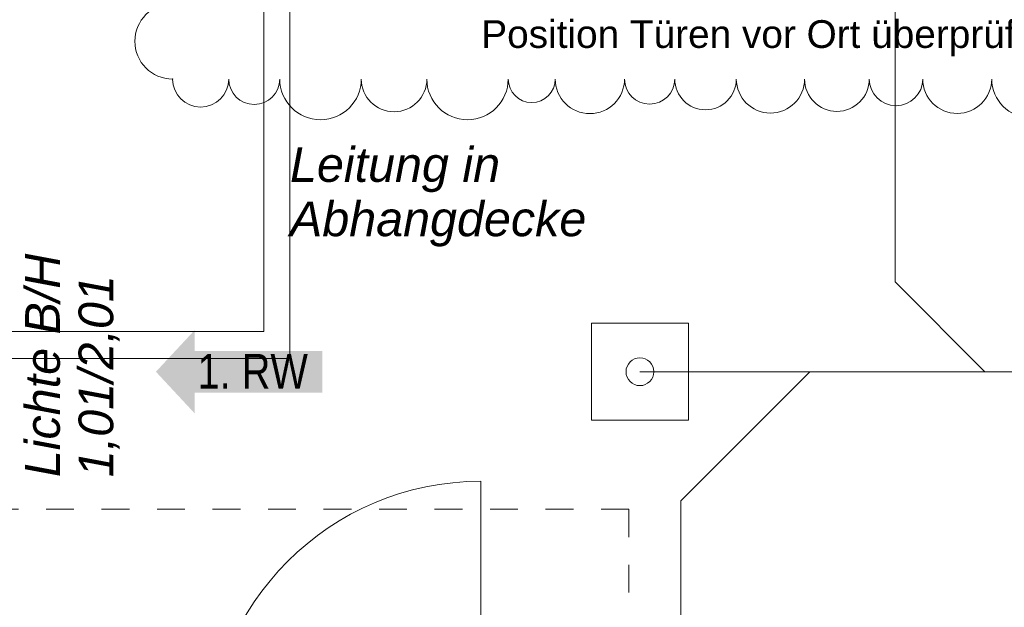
# Model space of a CAD drawing. Header units: metres. Extents: x -79 to 740, y -195 to 69.
# Tile 101 of 200: x 15.94 to 19.49, y 14.46 to 16.58. Entities that reach past the tile are written whole.
import ezdxf

# ---------------------------------------------------------------- set-up
doc = ezdxf.new("R2010")
doc.units = ezdxf.units.M
doc.header["$MEASUREMENT"] = 0
doc.linetypes.add('Strichlinie_ eng', pattern=[0.115, 0.075, -0.04])
for name, color, linetype in [('10 Wand außen', 7, 'Continuous'), ('50 Elektro', 7, 'Continuous'), ('70 Entwässerung_Schmutzwasser', 7, 'Continuous'), ('70 Heizung', 7, 'Continuous'), ('90 Allgemein Hinweise', 7, 'Continuous'), ('97 Brandschutz', 7, 'Continuous'), ('97 Brandschutz Dokumentation', 7, 'Continuous')]:
    doc.layers.add(name, color=color, linetype=linetype)
doc.styles.add('ERSTELLTER_STIL_2', font='ARIALN.TTF')
doc.styles.add('ERSTELLTER_STIL_3', font='arial.ttf')
doc.styles.add('ERSTELLTER_STIL_5', font='arial.ttf')
doc.linetypes.add('Schmutzwasserleitung', pattern='A,0,[2,995_ARC_220 BES_GR_EG_2607011.Shx,S=0.00784,R=0,X=0,Y=0],-0.987778,0', length=0.987778)

# ---------------------------------------------------------------- blocks, each defined once
blk = doc.blocks.new('Blockrahmentür 1-Fl 27')
at = {"layer": '10 Wand außen', "color": 7, "linetype": 'Continuous', "lineweight": 13}
for p, q in [((0.4925, 0.01), (0.4925, 0.995)), ((-0.4925, 0.01), (-0.515, 0.01)), ((-0.515, 0.01), (-0.515, 0)), ((-0.515, 0), (-0.505, 0)), ((-0.505, 0), (-0.505, -0.24)), ((-0.4925, -0.01), (-0.4925, 0.01)), ((0.4925, -0.01), (0.4925, 0.01)), ((0.4925, 0.01), (0.515, 0.01)), ((0.515, 0), (0.505, 0)), ((0.505, 0), (0.505, -0.24)), ((0.515, 0.01), (0.515, 0)), ((-0.4675, -0.01), (-0.4925, -0.01)), ((-0.4675, -0.25), (-0.4675, -0.01)), ((0.4675, -0.25), (0.4675, -0.01)), ((0.4675, -0.01), (0.4925, -0.01)), ((-0.505, -0.24), (-0.515, -0.24)), ((-0.515, -0.24), (-0.515, -0.25)), ((0.505, -0.24), (0.515, -0.24)), ((0.515, -0.24), (0.515, -0.25)), ((-0.515, -0.25), (-0.4675, -0.25)), ((0.515, -0.25), (0.4675, -0.25))]:
    blk.add_line(p, q, dxfattribs=at)
at = {"layer": '10 Wand außen', "color": 7, "linetype": 'Continuous', "lineweight": 9}
for p, q in [((-0.505, 0), (-0.505, -0.24)), ((-0.505, 0), (-0.505, -0.24)), ((0.505, 0), (0.505, -0.24)), ((0.505, 0), (0.505, -0.24))]:
    blk.add_line(p, q, dxfattribs=at)
blk.add_arc((0.4925, 0.01), 0.985, 90, 180, dxfattribs=at)
blk = doc.blocks.new('Pfeil gerade 27')
at = {"layer": '97 Brandschutz', "linetype": 'Continuous', "lineweight": 18, "true_color": 0x60cd00}
blk.add_hatch(color=72, dxfattribs=at).paths.add_polyline_path([(0.3, 0), (0.1607, 0.1497), (0.1607, 0.0752), (-0.3, 0.0752), (-0.3, -0.0752), (0.1607, -0.0752), (0.1607, -0.1497)])

msp = doc.modelspace()

# ---------------------------------------------------------------- linework, layer by layer
at = {"layer": '50 Elektro', "color": 190, "linetype": 'Strichlinie_ eng', "lineweight": 18, "true_color": 0x9900ff}
for p, q in [((18.1387, 14.8162), (-51.2945, 14.8162)), ((18.1387, 13.5162), (18.1387, 14.8162))]:
    msp.add_line(p, q, dxfattribs=at)
at = {"layer": '70 Entwässerung_Schmutzwasser', "color": 34, "linetype": 'Schmutzwasserleitung', "lineweight": 18, "true_color": 0xa85100}
for p, q in [((19.098, 15.6357), (19.098, 20.0322)), ((19.4218, 15.3119), (19.098, 15.6357)), ((35.5016, 15.3119), (18.1784, 15.3119)), ((18.7905, 15.3119), (18.3258, 14.8472)), ((18.3258, 14.8472), (18.3258, 14.1905))]:
    msp.add_line(p, q, dxfattribs=at)
at = {"layer": '70 Entwässerung_Schmutzwasser', "color": 34, "linetype": 'Continuous', "lineweight": 18, "true_color": 0xa85100}
msp.add_lwpolyline([(18.0034, 15.4869), (18.3534, 15.4869), (18.3534, 15.1369), (18.0034, 15.1369)], close=True, dxfattribs=at)
at = {"layer": '70 Entwässerung_Schmutzwasser', "color": 34, "linetype": 'Schmutzwasserleitung', "lineweight": 18, "true_color": 0xa85100}
msp.add_circle((18.1784, 15.3119), 0.05, dxfattribs=at)
at = {"layer": '70 Heizung', "color": 5, "linetype": 'Continuous', "lineweight": 18}
for p, q in [((16.823, 18.3617), (16.823, 15.4573)), ((16.823, 15.4573), (11.705, 15.4573))]:
    msp.add_line(p, q, dxfattribs=at)
at = {"layer": '70 Heizung', "color": 1, "linetype": 'Continuous', "lineweight": 13}
for p, q in [((16.9174, 18.3789), (16.9174, 15.3601)), ((16.9174, 15.3601), (11.7695, 15.3601))]:
    msp.add_line(p, q, dxfattribs=at)
at = {"layer": '90 Allgemein Hinweise', "color": 6, "linetype": 'Continuous', "lineweight": 18}
for centre, radius, start, end in [((16.4942, 16.5032), 0.1359, 90, 270), ((16.5955, 16.3673), 0.1013, 180, 0), ((16.7887, 16.3673), 0.0919, 180, 0), ((17.0275, 16.3673), 0.1469, 180, 0), ((17.2925, 16.3673), 0.1182, 180, 0), ((17.5572, 16.3673), 0.1466, 180, 0), ((17.7886, 16.3673), 0.0848, 180, 0), ((17.9982, 16.3673), 0.1249, 180, 0), ((18.2135, 16.3673), 0.0904, 180, 0), ((18.4149, 16.3673), 0.1109, 180, 0), ((18.6488, 16.3673), 0.1229, 180, 0), ((18.8883, 16.3673), 0.1166, 180, 0), ((19.1014, 16.3673), 0.0964, 180, 0), ((19.322, 16.3673), 0.1242, 180, 0), ((19.5856, 16.3673), 0.1393, 180, 0)]:
    msp.add_arc(centre, radius, start, end, dxfattribs=at)
msp.add_point((16.4942, 16.3673), dxfattribs=at)

# ---------------------------------------------------------------- block references
at = {"layer": '10 Wand außen', "color": 7, "linetype": 'Continuous', "lineweight": 13, "rotation": 0.006365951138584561}
msp.add_blockref('Blockrahmentür 1-Fl 27', (17.1131, 13.922), dxfattribs=at)
at = {"layer": '97 Brandschutz', "color": 7, "linetype": 'Continuous', "lineweight": 13, "xscale": -1}
msp.add_blockref('Pfeil gerade 27', (16.7343, 15.3119), dxfattribs=at)

# ---------------------------------------------------------------- texts
at = {"layer": '70 Heizung', "color": 7, "linetype": 'Continuous', "lineweight": 9, "insert": (16.9174, 16.1216), "char_height": 0.125, "attachment_point": 1, "line_spacing_factor": 0.940374, "style": 'ERSTELLTER_STIL_5'}
msp.add_mtext('\\A1;{\\pql;\\fArial|b0|i1|c0|p0;\\W1.000000;Leitung in \\P\\pql;\\fArial|b0|i1|c0|p0;\\W1.000000;Abhangdecke}', dxfattribs=at)
at = {"layer": '90 Allgemein Hinweise', "color": 6, "lineweight": 18, "insert": (17.6068, 16.5143), "char_height": 0.1, "attachment_point": 4, "style": 'ERSTELLTER_STIL_3'}
msp.add_mtext('\\A1;{\\pql;\\fArial|b0|i0|c0|p0;\\W1.000000;Position Türen vor Ort überprüfen}', dxfattribs=at)
at = {"layer": '97 Brandschutz', "color": 7, "linetype": 'Continuous', "lineweight": 9, "insert": (16.5843, 15.3763), "char_height": 0.125, "attachment_point": 1, "style": 'ERSTELLTER_STIL_2'}
msp.add_mtext('\\A1;{\\pql;\\fArial Narrow|b0|i0|c0|p0;\\W1.000000;1. RW}', dxfattribs=at)
at = {"layer": '97 Brandschutz Dokumentation', "color": 7, "linetype": 'Continuous', "lineweight": 9, "insert": (15.9631, 14.9319), "char_height": 0.125, "attachment_point": 1, "rotation": 90, "line_spacing_factor": 0.923581, "style": 'ERSTELLTER_STIL_5'}
msp.add_mtext('\\A1;{\\pql;\\fArial|b0|i1|c0|p0;\\W1.000000;Lichte B/H\\P\\pql;\\fArial|b0|i1|c0|p0;\\W1.000000;1,01/2,01}', dxfattribs=at)

doc.saveas('drawing.dxf')
